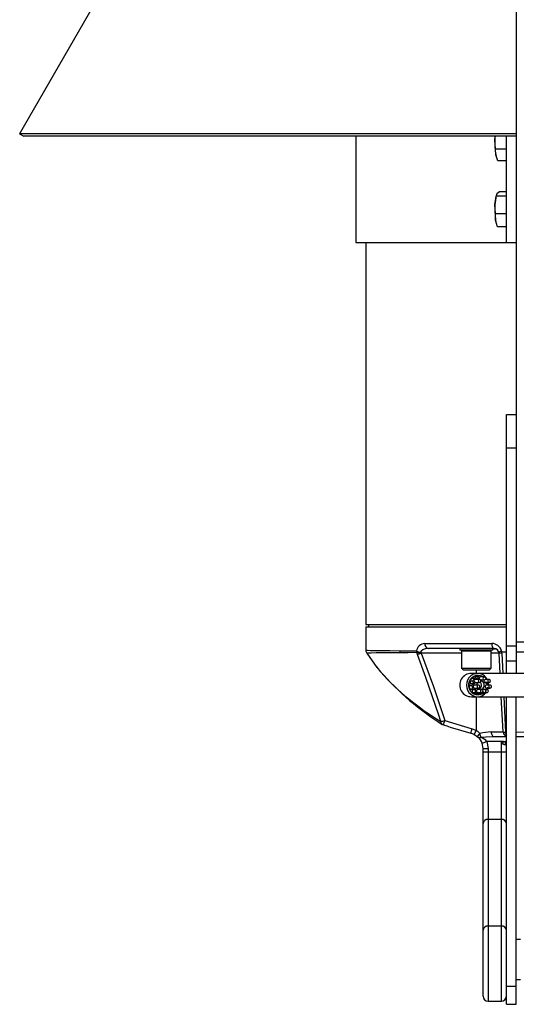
# Model space of a CAD drawing. Extents: x -348 to 349, y -339 to 847.
# Tile 1 of 3: x -348 to -49, y -339 to 253. Entities that reach past the tile are written whole.
import ezdxf

# ---------------------------------------------------------------- set-up
doc = ezdxf.new("R2010")
doc.units = 0
doc.layers.get('0').update_dxf_attribs({"linetype": 'CONTINUOUS'})

msp = doc.modelspace()

# ---------------------------------------------------------------- linework, layer by layer
at = {"color": 7, "linetype": 'CONTINUOUS'}
for p, q in [((-48.81, 678.57), (-48.81, 182.52)), ((-252.66, 348.57), (-347.66, 184.02)), ((-347.66, 184.02), (-345.06, 182.52)), ((-48.81, 184.02), (-347.66, 184.02)), ((-48.81, 182.52), (-345.06, 182.52)), ((-145.31, 182.52), (-145.31, 118.57)), ((-61.7, 180.22), (-61.45, 182.52)), ((-54.81, 118.57), (-54.81, 182.52)), ((-48.81, 182.35), (-48.81, -140.38)), ((-61.13, 171.29), (-61.34, 174.81)), ((-54.81, 174.81), (-61.34, 174.81)), ((-59.88, 167.76), (-61.13, 171.29)), ((-60.87, 170.26), (-60.81, 170.07)), ((-54.81, 167.76), (-59.88, 167.76)), ((-59.02, 149.11), (-60.47, 147.79)), ((-54.81, 149.11), (-59.02, 149.11)), ((-60.47, 147.79), (-60.87, 146.47)), ((-60.77, 147.21), (-60.87, 146.88)), ((-54.81, 146.47), (-60.87, 146.47)), ((-61.26, 131.98), (-61.39, 135.93)), ((-54.81, 135.93), (-61.39, 135.93)), ((-60.07, 128.03), (-61.26, 131.98)), ((-60.87, 130.26), (-60.74, 129.83)), ((-54.81, 128.03), (-60.07, 128.03)), ((-145.31, 118.57), (-48.81, 118.57)), ((-139.31, 118.57), (-139.31, -110.88)), ((-54.81, -140.38), (-54.81, 15.22)), ((-54.81, 15.22), (-48.81, 15.22)), ((-54.81, -4.78), (-48.81, -4.78)), ((-139.31, -110.88), (-54.81, -110.88)), ((-139.31, -112.38), (-139.31, -126.44)), ((-139.31, -112.38), (-54.81, -112.38)), ((-137.81, -110.88), (-137.81, -112.38)), ((-103.88, -122.38), (-63.6, -122.38)), ((-54.81, -123.71), (-48.81, -123.71)), ((-48.81, -121.43), (41.63, -121.43)), ((-138.69, -128.16), (-132.81, -136.71)), ((-108.37, -129.05), (-108.74, -127.86)), ((-106.51, -127.63), (-106.13, -128.23)), ((-62.21, -125.38), (-101.64, -125.38)), ((-82.87, -125.38), (-82.87, -126.38)), ((-62.87, -126.38), (-82.87, -126.38)), ((-81.87, -126.98), (-81.87, -137.18)), ((-63.87, -137.18), (-63.87, -126.98)), ((-62.87, -126.38), (-62.87, -125.38)), ((-62.87, -125.51), (-61.37, -125.51)), ((-58.58, -140.38), (-59.22, -128.23)), ((-57.52, -127.38), (-54.81, -127.38)), ((-48.81, -127.38), (-41.39, -127.38)), ((-54.81, -132.79), (-48.81, -132.79)), ((-132.73, -136.65), (-130.6, -139.33)), ((-81.87, -137.18), (-80.67, -138.38)), ((-81.87, -137.18), (-63.87, -137.18)), ((-65.07, -138.38), (-80.67, -138.38)), ((-72.11, -140.38), (-75.8, -140.38)), ((-73.07, -141.98), (-71.35, -141.98)), ((1.19, -140.38), (-71.76, -140.38)), ((-65.07, -138.38), (-63.87, -137.18)), ((-77.32, -147.59), (-75.51, -147.59)), ((-76.72, -144.81), (-74.92, -144.81)), ((-75.82, -146.54), (-74.04, -146.54)), ((-75.8, -146.45), (-74.02, -146.45)), ((-75.51, -143.22), (-73.74, -143.22)), ((-73.3, -143.15), (-75.02, -143.15)), ((-71.6, -147.37), (-74.04, -147.37)), ((-73.44, -145.79), (-70.89, -145.79)), ((-70.89, -143.99), (-73.32, -143.99)), ((-68.05, -142.48), (-70.41, -142.48)), ((-70.36, -144.28), (-68.05, -144.28)), ((-67.61, -145.79), (-65.2, -145.79)), ((-65.2, -143.99), (-67.5, -143.99)), ((-67.06, -143.22), (-67.25, -143.17)), ((-64.5, -147.37), (-66.78, -147.37)), ((-66.67, -146.52), (-66.69, -146.4)), ((-66.66, -146.54), (-66.69, -146.4)), ((-76.89, -149.58), (-75.09, -149.58)), ((-76.46, -149.84), (-75.1, -149.84)), ((-75.74, -150.01), (-74.03, -150.01)), ((-75.2, -151.81), (-73.44, -151.81)), ((-74.15, -149.17), (-71.6, -149.17)), ((-73.58, -149.91), (-73.28, -149.91)), ((-73.46, -152.7), (-71.73, -152.7)), ((-72.14, -151.89), (-69.63, -151.89)), ((-69.63, -150.09), (-72.03, -150.09)), ((-70.64, -152.7), (-69.07, -152.7)), ((-66.47, -150.09), (-68.8, -150.09)), ((-68.63, -151.89), (-66.47, -151.89)), ((-67.47, -150.01), (-66.77, -150.01)), ((-66.89, -149.17), (-64.5, -149.17)), ((-66, -150.14), (-65.84, -149.69)), ((-75.8, -154.38), (-72.11, -154.38)), ((-71.79, -154.38), (1.19, -154.38)), ((-56.74, -175.54), (-57.85, -154.38)), ((-54.81, -339.24), (-54.81, -154.38)), ((-48.81, -339.24), (-48.81, -154.38)), ((-93.41, -170.9), (-93.36, -170.93)), ((-91.75, -168.65), (-75.45, -173.62)), ((-75.45, -173.62), (-72.87, -174.63)), ((-70.74, -176.38), (-70.74, -176.45)), ((-63.95, -175.54), (-56.74, -175.54)), ((-69.31, -182.31), (-66.46, -181.38)), ((-68.81, -185.56), (-69.31, -182.31)), ((-56.47, -181.38), (-66.46, -181.38)), ((-66.46, -181.38), (-65.81, -185.56)), ((-54.81, -178.38), (-62.3, -178.38)), ((-57.81, -337.38), (-57.81, -181.38)), ((51.19, -178.38), (-48.81, -178.38)), ((-68.81, -334.38), (-68.81, -185.56)), ((-68.81, -185.56), (-65.81, -185.56)), ((-54.81, -187.76), (-68.81, -187.76)), ((-65.81, -185.56), (-65.81, -337.38)), ((-57.81, -228.14), (-65.81, -228.14)), ((-57.81, -292.19), (-65.81, -292.19)), ((-46.31, -300.38), (-48.81, -300.38)), ((-48.81, -324.38), (-46.31, -324.38)), ((-54.81, -328.32), (-48.81, -328.32)), ((-65.81, -337.38), (-57.81, -337.38)), ((-54.81, -339.24), (-48.81, -339.24))]:
    msp.add_line(p, q, dxfattribs=at)
at = {"color": 8, "linetype": 'CONTINUOUS'}
for p, q in [((-81.87, -128.23), (-106.13, -128.23)), ((-63.87, -126.98), (-81.87, -126.98)), ((-59.22, -128.23), (-63.87, -128.23)), ((-57.49, -128.12), (-56.94, -140.38)), ((-72.87, -140.38), (-72.87, -138.38)), ((-72.87, -174.63), (-72.87, -154.38)), ((-56.3, -154.38), (-55.34, -175.63)), ((-55.34, -175.63), (-54.81, -175.63))]:
    msp.add_line(p, q, dxfattribs=at)
at = {"color": 7, "linetype": 'CONTINUOUS', "flags": 128}
for points in [[(-61.57, 182.52), (-61.65, 181.42), (-61.7, 180.22)], [(-61.34, 174.81), (-61.36, 174.97), (-61.7, 180.22)], [(-61.13, 171.29), (-60.96, 170.55), (-60.87, 170.26)], [(-61.66, 141.2), (-61.15, 145.17), (-60.87, 146.47)], [(-61.39, 135.93), (-61.42, 136.09), (-61.66, 141.2)], [(-63.6, -122.38), (-63.57, -122.97), (-63.49, -123.53), (-63.37, -124.05), (-63.19, -124.51), (-62.98, -124.88), (-62.74, -125.16), (-62.48, -125.33), (-62.21, -125.38)], [(-138.68, -128.15), (-138.7, -128.15), (-138.65, -128.16)], [(-118.92, -126.76), (-114.13, -126.82), (-108.86, -126.88)], [(-108.74, -127.86), (-113.94, -127.91), (-118.72, -127.95)], [(-94.27, -169.29), (-95.47, -165.5), (-103.18, -142.82), (-108.37, -129.05)], [(-101.64, -125.38), (-103.6, -125.61), (-105.13, -126.19), (-106.06, -126.92), (-106.51, -127.63)], [(-106.13, -128.23), (-98.58, -148.3), (-91.75, -168.65)], [(-57.54, -127.38), (-57.62, -127.4), (-57.69, -127.45), (-57.75, -127.51), (-57.78, -127.61), (-57.78, -127.72), (-57.75, -127.82), (-57.69, -127.91)], [(-57.69, -127.91), (-57.5, -128.12), (-57.49, -128.12)], [(-66.11, -144.39), (-66.12, -144.35), (-66.92, -143.02), (-67.97, -141.91), (-69.23, -141.08), (-70.63, -140.56), (-72.11, -140.38), (-73.58, -140.56), (-74.99, -141.08), (-76.25, -141.91), (-77.3, -143.02), (-78.09, -144.35), (-78.58, -145.83), (-78.75, -147.38), (-78.58, -148.94), (-78.09, -150.42), (-77.3, -151.75), (-76.25, -152.86), (-74.99, -153.69), (-73.58, -154.21), (-72.11, -154.38), (-70.63, -154.21), (-69.23, -153.69), (-67.97, -152.86), (-66.97, -151.82)], [(-70.61, -141.8), (-71.76, -141.6), (-73.14, -141.69), (-74.45, -142.14), (-75.61, -142.92), (-76.56, -143.97), (-77.22, -145.25), (-77.57, -146.66), (-77.57, -148.11), (-77.22, -149.52), (-76.56, -150.79), (-75.61, -151.85), (-74.45, -152.63), (-73.14, -153.08), (-71.76, -153.17), (-70.41, -152.9), (-70.12, -152.79)], [(-70.61, -141.8), (-71.76, -141.6), (-73.14, -141.69), (-74.45, -142.14), (-75.61, -142.92), (-76.56, -143.97), (-77.22, -145.25), (-77.57, -146.66), (-77.57, -148.11), (-77.22, -149.52), (-76.56, -150.79), (-75.61, -151.85), (-74.45, -152.63), (-73.14, -153.08), (-71.76, -153.17), (-70.41, -152.9), (-70.12, -152.79)], [(-72.18, -145.78), (-72.55, -146.43), (-72.73, -147.37)], [(-70.78, -148.27), (-70.84, -147.93), (-71.02, -147.64), (-71.28, -147.44), (-71.6, -147.37), (-71.91, -147.44), (-72.17, -147.64), (-72.35, -147.93), (-72.41, -148.27), (-72.35, -148.62), (-72.17, -148.91), (-71.91, -149.11), (-71.6, -149.17), (-71.28, -149.11), (-71.02, -148.91), (-70.84, -148.62), (-70.78, -148.27)], [(-70.07, -144.89), (-70.14, -144.55), (-70.31, -144.25), (-70.58, -144.06), (-70.89, -143.99), (-71.21, -144.06), (-71.47, -144.25), (-71.65, -144.55), (-71.71, -144.89), (-71.65, -145.23), (-71.47, -145.53), (-71.21, -145.72), (-70.89, -145.79), (-70.58, -145.72), (-70.31, -145.53), (-70.14, -145.23), (-70.07, -144.89)], [(-69.74, -147.38), (-69.92, -146.43), (-70.42, -145.63)], [(-67.23, -143.38), (-67.29, -143.04), (-67.47, -142.75), (-67.74, -142.55), (-68.05, -142.48), (-68.36, -142.55), (-68.63, -142.75), (-68.81, -143.04), (-68.87, -143.38), (-68.81, -143.73), (-68.63, -144.02), (-68.36, -144.22), (-68.05, -144.28), (-67.74, -144.22), (-67.47, -144.02), (-67.29, -143.73), (-67.23, -143.38)], [(-68.11, -144.28), (-68.26, -144.55), (-68.33, -144.89), (-68.26, -145.23), (-68.08, -145.53), (-67.81, -145.72), (-67.49, -145.79), (-67.17, -145.72), (-66.9, -145.53), (-66.72, -145.25)], [(-66.77, -147.37), (-66.77, -147.37), (-67.09, -147.44), (-67.36, -147.64), (-67.54, -147.93), (-67.61, -148.27), (-67.54, -148.62), (-67.36, -148.91), (-67.09, -149.11), (-66.77, -149.17), (-66.45, -149.11), (-66.18, -148.91), (-65.99, -148.62), (-65.98, -148.58)], [(-64.39, -144.89), (-64.45, -144.55), (-64.63, -144.25), (-64.89, -144.06), (-65.2, -143.99), (-65.52, -144.06), (-65.78, -144.25), (-65.96, -144.55), (-66.02, -144.89), (-65.96, -145.23), (-65.78, -145.53), (-65.52, -145.72), (-65.2, -145.79), (-64.89, -145.72), (-64.63, -145.53), (-64.45, -145.23), (-64.39, -144.89)], [(-65.47, -147.38), (-65.63, -145.83), (-65.65, -145.76)], [(-63.68, -148.27), (-63.75, -147.93), (-63.92, -147.64), (-64.19, -147.44), (-64.5, -147.37), (-64.82, -147.44), (-65.08, -147.64), (-65.26, -147.93), (-65.32, -148.27), (-65.26, -148.62), (-65.08, -148.91), (-64.82, -149.11), (-64.5, -149.17), (-64.19, -149.11), (-63.92, -148.91), (-63.75, -148.62), (-63.68, -148.27)], [(-72.01, -150.09), (-72.01, -150.09), (-72.33, -150.16), (-72.61, -150.35), (-72.79, -150.64), (-72.85, -150.99), (-72.79, -151.33), (-72.61, -151.62), (-72.33, -151.82), (-72.01, -151.89), (-71.69, -151.82), (-71.54, -151.73)], [(-68.81, -150.99), (-68.87, -150.64), (-69.05, -150.35), (-69.31, -150.16), (-69.63, -150.09), (-69.94, -150.16), (-70.21, -150.35), (-70.38, -150.64), (-70.45, -150.99), (-70.38, -151.33), (-70.21, -151.62), (-69.94, -151.82), (-69.63, -151.89), (-69.31, -151.82), (-69.05, -151.62), (-68.87, -151.33), (-68.81, -150.99)], [(-67.32, -150.25), (-67.29, -150.18), (-67.23, -150.06)], [(-67.32, -150.25), (-67.29, -150.18), (-67.23, -150.06)], [(-65.65, -150.99), (-65.71, -150.64), (-65.89, -150.35), (-66.16, -150.16), (-66.47, -150.09), (-66.78, -150.16), (-67.05, -150.35), (-67.23, -150.64), (-67.29, -150.99), (-67.23, -151.33), (-67.05, -151.62), (-66.78, -151.82), (-66.47, -151.89), (-66.16, -151.82), (-65.89, -151.62), (-65.71, -151.33), (-65.65, -150.99)], [(-65.71, -149.58), (-65.62, -149.34), (-65.56, -149.19)], [(-74.23, -177.06), (-73.13, -177.72), (-72.33, -178.41)], [(-72.87, -174.63), (-72.46, -174.9), (-70.74, -176.38)], [(-63.95, -175.54), (-63.91, -176.1), (-63.8, -176.64), (-63.64, -177.13), (-63.44, -177.56), (-63.19, -177.91), (-62.91, -178.17), (-62.61, -178.33), (-62.3, -178.38)], [(-72.29, -178.38), (-72.11, -178.55), (-71.9, -178.68)], [(-62.3, -178.38), (-67.2, -178.63), (-70.21, -178.8)], [(-57.14, -182.32), (-57.8, -181.39), (-57.81, -181.38)], [(-55.55, -183.31), (-55.7, -183.34), (-56.02, -183.29), (-56.16, -183.23), (-56.71, -182.82), (-57.14, -182.32)], [(-56.47, -181.38), (-55.49, -181.22), (-54.81, -180.88)], [(-55.22, -183), (-55.49, -183.28), (-55.55, -183.31)]]:
    msp.add_lwpolyline(points, dxfattribs=at)
at = {"color": 8, "linetype": 'CONTINUOUS', "flags": 128}
for points in [[(-139.2, -126.44), (-139.25, -126.45), (-138.4, -126.48), (-136.52, -126.52), (-133.66, -126.56), (-129.81, -126.62), (-124.87, -126.68), (-118.92, -126.76)], [(-118.72, -127.95), (-124.39, -128.01), (-129.2, -128.05), (-133.14, -128.09), (-136.07, -128.12), (-137.85, -128.14), (-138.68, -128.15)], [(-48.81, -175.58), (-43.06, -175.53), (-36.51, -175.49), (-29.75, -175.45)]]:
    msp.add_lwpolyline(points, dxfattribs=at)
at = {"color": 7, "linetype": 'CONTINUOUS'}
for centre, radius, start, end in [((-19.82, 178.38), 41.92, 177.49153, 189.74135), ((-36.4, 140.6), 25.26, 165.60636, 178.62807), ((-15.5, 138.56), 46.23, 176.72939, 188.18843), ((-48.96, 133.85), 12.44, 188.65683, 196.8075), ((-103.64, -127.66), 5.28, 92.60952, 171.50346), ((-101.19, -122.71), 2.71, 172.98303, 260.59835), ((-63.55, -128.48), 6.1, 14.74302, 90.47593), ((-136.74, -126.57), 2.56, 177.38247, 219.66957), ((-115.49, -126.78), 3.43, 179.70259, 199.98668), ((-104.99, -118.82), 8.94, 244.32102, 260.17807), ((-105.11, -126.9), 3.75, 179.69244, 194.82214), ((-108.45, -119.72), 8.15, 267.95228, 283.73041), ((-120.93, -91.45), 39.64, 288.47284, 291.91436), ((-81.27, -126.98), 0.6, 90, 180), ((-64.47, -126.98), 0.6, 0, 90), ((-62.21, -128.38), 3, 3, 90), ((-57.1, -130.43), 3.54, 98.94003, 128.50487), ((-58.05, -124.91), 3.02, 245.48777, 276.81675), ((-58, -134.14), 6.04, 85.17073, 101.68513), ((-52.2, -125.82), 5.56, 191.50109, 196.31885), ((0.89, -22.26), 176.09, 221.78016, 237.62906), ((-75.86, -147.38), 7, 89.55934, 270.37726), ((-72, -143.36), 1.76, 127.8693, 173.11726), ((-70.22, -143.38), 1.8, 128.92359, 192.21897), ((-70.4, -146.66), 4.77, 78.5344, 101.4656), ((-70.5, -143.31), 1.7, 29.48175, 51.88926), ((-75.78, -148.19), 1.65, 91.13678, 158.89701), ((-71.58, -147.39), 5.75, 182.03193, 202.40285), ((-71.83, -147.25), 5.46, 132.34907, 153.43367), ((-74.97, -144.91), 1.75, 176.87554, 241.85793), ((-71.72, -147.38), 4.19, 167.15783, 168.40739), ((-74, -148.16), 1.62, 91.44876, 159.61204), ((-69.67, -147.39), 5.84, 181.98229, 202.00582), ((-73.17, -144.91), 1.76, 176.7072, 241.09989), ((-70.03, -147.21), 5.45, 132.92724, 153.90087), ((-73.99, -148.27), 0.901, 92.20996, 267.61735), ((-73.27, -144.89), 0.901, 92.20998, 267.61735), ((-69.87, -147.38), 4.25, 167.3919, 168.61999), ((-73.31, -144.71), 1.55, 35.87012, 106.0304), ((-70.35, -146.99), 3.62, 116.67192, 118.0403), ((-70.39, -147.53), 2.32, 225.6738, 3.62771), ((-70.34, -143.39), 0.905, 93.37736, 221.06968), ((-72.22, -147.43), 2.48, 293.04811, 1.05912), ((-70.41, -143.46), 0.827, 278.23705, 320.42767), ((-70.51, -147.31), 2.44, 358.22748, 79.73475), ((-70.69, -147.14), 5.35, 36.87208, 47.17524), ((-67.56, -144.98), 1.66, 298.02738, 330.22719), ((-70.93, -147.38), 4.25, 11.38001, 12.6081), ((-66.8, -148.16), 1.62, 20.38796, 88.55124), ((-75.8, -148.41), 1.6, 226.99679, 269.87778), ((-73.59, -150.99), 1.81, 143.56621, 207.01996), ((-72.06, -147.78), 5.11, 232.06254, 254.10941), ((-71.91, -147.48), 3.97, 216.46179, 217.75547), ((-74.03, -148.48), 1.53, 226.08127, 296.96751), ((-71.79, -150.99), 1.84, 144.20102, 206.56164), ((-70.34, -147.92), 4.98, 231.49842, 253.78935), ((-70.12, -147.51), 3.97, 215.94255, 217.22935), ((-72.05, -151.11), 1.62, 281.66242, 331.03098), ((-70.45, -151.13), 1.59, 240.243, 259.14253), ((-68.74, -151.11), 1.62, 209.1589, 258.3405), ((-68.78, -150.88), 0.793, 89.87848, 122.70722), ((-68.78, -151.07), 0.81, 238.11073, 331.98328), ((-70.46, -147.92), 4.98, 286.21065, 308.50158), ((-70.67, -147.51), 3.97, 322.77065, 324.05745), ((-69.01, -150.99), 1.84, 333.43836, 35.79898), ((-66.77, -148.48), 1.53, 243.03249, 313.91873), ((-100.7, -138.59), 31.37, 281.82354, 286.58158), ((-91.81, -168.48), 2.9, 229.04085, 254.12716), ((-21.01, 34.37), 217.72, 250.78501, 255.31558), ((-77.59, -182.67), 6.55, 59.08165, 77.87527), ((-53.08, -290.95), 115.92, 95.38108, 98.76486), ((-63.17, -175.99), 7.58, 183.46101, 201.72503), ((-55.78, -171.64), 4.02, 256.1454, 276.2189), ((-53.74, -175.38), 3, 183, 249.23588), ((-75.35, -183.88), 6.22, 14.59292, 56.36136), ((-72.27, -185.79), 7.28, 37.19792, 73.61741), ((-43.8, -191.11), 15.97, 142.49235, 146.6321), ((-52.48, -182.92), 3.1, 138.77526, 187.09678), ((-60.56, -179.84), 6.2, 329.4036, 338.04467), ((-66.07, -230.89), 2.76, 84.57425, 173.27651), ((-57.55, -230.89), 2.76, 6.72349, 95.42575), ((-66.07, -294.94), 2.76, 84.57425, 173.27651), ((-57.55, -294.94), 2.76, 6.72349, 95.42575), ((-65.81, -334.38), 3, 180, 270), ((-57.81, -334.38), 3, 270, 0)]:
    msp.add_arc(centre, radius, start, end, dxfattribs=at)
at = {"color": 8, "linetype": 'CONTINUOUS'}
for centre, radius, start, end in [((-11.77, -32.26), 159.95, 222.01846, 238.94782), ((-92.28, -169.26), 2, 180.95735, 235.34082), ((-125.18, -158.19), 35.03, 338.11518, 342.62463), ((-116.45, -163.22), 42.3, 342.04377, 345.77426), ((-94.82, -163.98), 24.4, 327.6131, 334.11381), ((-64.74, -182.69), 8.71, 133.59739, 150.35038), ((-62.82, -184.43), 11.24, 134.76348, 147.49748), ((-51.2, -175.6), 4.14, 180.54463, 209.44121), ((-70.91, -177.32), 1.64, 233.94603, 295.3661), ((-52.86, -182.41), 2.44, 143.16444, 194.02383)]:
    msp.add_arc(centre, radius, start, end, dxfattribs=at)

doc.saveas('drawing.dxf')
